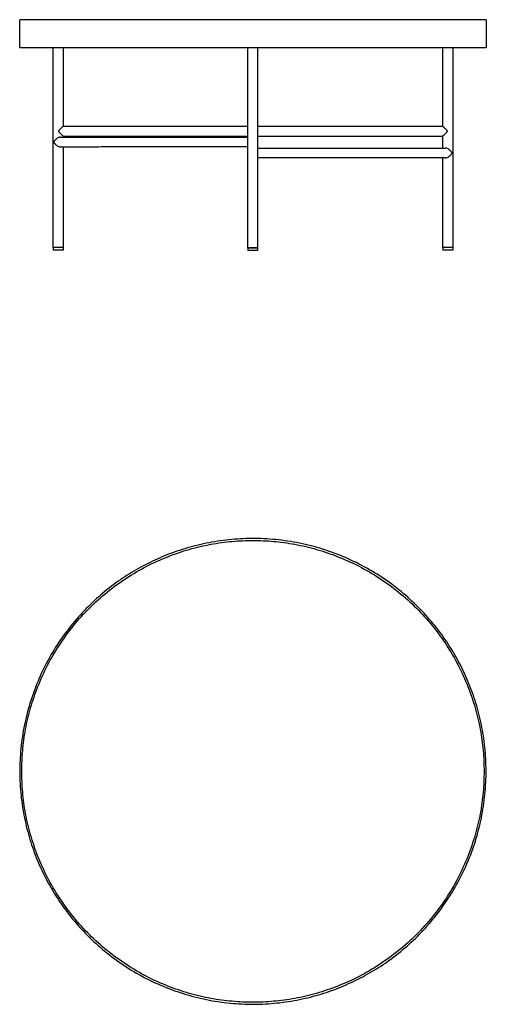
# Model space of a CAD drawing. Header units: millimetres. Extents: x -9192 to -7343, y 0 to 1492.
# Tile 2 of 2: x -8049 to -7343, y 0 to 1492. Entities that reach past the tile are written whole.
import ezdxf

# ---------------------------------------------------------------- set-up
doc = ezdxf.new("R2010")
doc.units = ezdxf.units.MM
doc.header["$MEASUREMENT"] = 0
doc.layers.add('Make2D$visible$lines', color=7, linetype='Continuous', true_color=0x000000)

msp = doc.modelspace()

# ---------------------------------------------------------------- linework, layer by layer
at = {"layer": 'Make2D$visible$lines'}
for points, degree in [([(-7536.9, 1492.4), (-7793, 1492.4), (-8049.2, 1492.4)], 2), ([(-8049.2, 1449.7), (-8049.2, 1471), (-8049.2, 1492.4)], 2), ([(-7343.2, 1492.4), (-7440, 1492.4), (-7536.9, 1492.4)], 2), ([(-7343.2, 1492.4), (-7343.2, 1471), (-7343.2, 1449.7)], 2), ([(-7536.9, 1449.7), (-7793, 1449.7), (-8049.2, 1449.7)], 2), ([(-7998.6, 1147.1), (-7998.6, 1298.4), (-7998.6, 1449.7)], 2), ([(-7983.6, 1449.7), (-7983.6, 1390.3), (-7983.6, 1331)], 2), ([(-7704.1, 1308.1), (-7704.1, 1378.9), (-7704.1, 1449.7)], 2), ([(-7689.1, 1449.7), (-7689.1, 1371.7), (-7689.1, 1293.7)], 2), ([(-7408.7, 1331), (-7408.7, 1390.3), (-7408.7, 1449.7)], 2), ([(-7393.7, 1449.7), (-7393.7, 1298.4), (-7393.7, 1147.1)], 2), ([(-7983.6, 1331), (-7843.9, 1331), (-7704.1, 1331)], 2), ([(-7689.1, 1331), (-7548.9, 1331), (-7408.7, 1331)], 2), ([(-7987.5, 1314.4), (-7845.8, 1314.5), (-7704.1, 1314.5)], 2), ([(-7983.6, 1316), (-7843.9, 1316), (-7704.1, 1316)], 2), ([(-7983.6, 1316), (-7983.6, 1315.2), (-7983.6, 1314.4)], 2), ([(-7689.1, 1316), (-7548.9, 1316), (-7408.7, 1316)], 2), ([(-7408.7, 1297.9), (-7408.7, 1307), (-7408.7, 1316)], 2), ([(-7987.7, 1299.5), (-7987.6, 1299.4), (-7987.6, 1299.4), (-7987.5, 1299.4)], 3), ([(-7704.1, 1299.5), (-7845.8, 1299.5), (-7987.5, 1299.4)], 2), ([(-7983.6, 1299.4), (-7983.6, 1223.3), (-7983.6, 1147.1)], 2), ([(-7704.1, 1306.9), (-7704.1, 1307.3), (-7704.1, 1307.7), (-7704.1, 1308.1)], 3), ([(-7704.1, 1146.4), (-7704.1, 1226.1), (-7704.1, 1305.8)], 2), ([(-7689.1, 1297.9), (-7547, 1297.9), (-7404.9, 1297.9)], 2), ([(-7689.1, 1287.2), (-7689.1, 1216.8), (-7689.1, 1146.4)], 2), ([(-7404.9, 1282.9), (-7547, 1282.9), (-7689.1, 1282.9)], 2), ([(-7408.7, 1147.1), (-7408.7, 1215), (-7408.7, 1282.9)], 2), ([(-7404.9, 1282.9), (-7404.8, 1282.9), (-7404.7, 1282.9), (-7404.6, 1282.9)], 3), ([(-7998.6, 1147.1), (-7998.6, 1147.1), (-7998.6, 1147.1)], 2), ([(-7998.3, 1147.1), (-7998.5, 1147.1), (-7998.6, 1147.1)], 2), ([(-7998.6, 1147.1), (-7998.6, 1145.1), (-7998.6, 1143.1)], 2), ([(-7983.6, 1143.1), (-7991.1, 1143.1), (-7998.6, 1143.1)], 2), ([(-7998.3, 1147.1), (-7998.3, 1147.1), (-7998.3, 1147.1)], 2), ([(-7998.2, 1147.1), (-7998.3, 1147.1), (-7998.3, 1147.1)], 2), ([(-7998.2, 1147.1), (-7998.2, 1147.1), (-7998.2, 1147.1)], 2), ([(-7995.6, 1147.1), (-7996.9, 1147.1), (-7998.2, 1147.1)], 2), ([(-7995.5, 1147.1), (-7995.5, 1147.1), (-7995.6, 1147.1)], 2), ([(-7995.2, 1147.1), (-7995.4, 1147.1), (-7995.5, 1147.1)], 2), ([(-7995.2, 1147.1), (-7995.2, 1147.1), (-7995.2, 1147.1)], 2), ([(-7994.9, 1147.1), (-7995.1, 1147.1), (-7995.2, 1147.1)], 2), ([(-7989.4, 1147.1), (-7992.2, 1147.1), (-7994.9, 1147.1)], 2), ([(-7988.7, 1147.1), (-7989.1, 1147.1), (-7989.4, 1147.1)], 2), ([(-7988, 1147.1), (-7988.4, 1147.1), (-7988.7, 1147.1)], 2), ([(-7987.7, 1147.1), (-7987.9, 1147.1), (-7988, 1147.1)], 2), ([(-7987.7, 1147.1), (-7987.7, 1147.1), (-7987.7, 1147.1)], 2), ([(-7987.4, 1147.1), (-7987.5, 1147.1), (-7987.7, 1147.1)], 2), ([(-7987.7, 1147.1), (-7987.7, 1147.1), (-7987.7, 1147.1)], 2), ([(-7987.4, 1147.1), (-7987.4, 1147.1), (-7987.4, 1147.1)], 2), ([(-7987.1, 1147.1), (-7987.2, 1147.1), (-7987.4, 1147.1)], 2), ([(-7987, 1147.1), (-7987, 1147.1), (-7987.1, 1147.1)], 2), ([(-7986.7, 1147.1), (-7986.9, 1147.1), (-7987, 1147.1)], 2), ([(-7986.7, 1147.1), (-7986.7, 1147.1), (-7986.7, 1147.1)], 2), ([(-7986.4, 1147.1), (-7986.6, 1147.1), (-7986.7, 1147.1)], 2), ([(-7986.4, 1147.1), (-7986.4, 1147.1), (-7986.4, 1147.1)], 2), ([(-7986.2, 1147.1), (-7986.3, 1147.1), (-7986.4, 1147.1)], 2), ([(-7986.1, 1147.1), (-7986.1, 1147.1), (-7986.2, 1147.1)], 2), ([(-7985.9, 1147.1), (-7986, 1147.1), (-7986.1, 1147.1)], 2), ([(-7985.8, 1147.1), (-7985.9, 1147.1), (-7985.9, 1147.1)], 2), ([(-7985.6, 1147.1), (-7985.7, 1147.1), (-7985.8, 1147.1)], 2), ([(-7985.6, 1147.1), (-7985.6, 1147.1), (-7985.6, 1147.1)], 2), ([(-7985.4, 1147.1), (-7985.5, 1147.1), (-7985.6, 1147.1)], 2), ([(-7985.3, 1147.1), (-7985.3, 1147.1), (-7985.4, 1147.1)], 2), ([(-7985.2, 1147.1), (-7985.2, 1147.1), (-7985.3, 1147.1)], 2), ([(-7985.1, 1147.1), (-7985.1, 1147.1), (-7985.2, 1147.1)], 2), ([(-7985, 1147.1), (-7985, 1147.1), (-7985.1, 1147.1)], 2), ([(-7984.9, 1147.1), (-7984.9, 1147.1), (-7985, 1147.1)], 2), ([(-7984.8, 1147.1), (-7984.8, 1147.1), (-7984.9, 1147.1)], 2), ([(-7984.7, 1147.1), (-7984.7, 1147.1), (-7984.8, 1147.1)], 2), ([(-7984.6, 1147.1), (-7984.6, 1147.1), (-7984.7, 1147.1)], 2), ([(-7984.5, 1147.1), (-7984.5, 1147.1), (-7984.6, 1147.1)], 2), ([(-7984.4, 1147.1), (-7984.5, 1147.1), (-7984.5, 1147.1)], 2), ([(-7984, 1147.1), (-7984.2, 1147.1), (-7984.4, 1147.1)], 2), ([(-7983.9, 1147.1), (-7984, 1147.1), (-7984, 1147.1)], 2), ([(-7983.9, 1147.1), (-7983.9, 1147.1), (-7983.9, 1147.1)], 2), ([(-7983.8, 1147.1), (-7983.9, 1147.1), (-7983.9, 1147.1)], 2), ([(-7983.7, 1147.1), (-7983.7, 1147.1), (-7983.8, 1147.1)], 2), ([(-7983.8, 1147.1), (-7983.8, 1147.1), (-7983.8, 1147.1)], 2), ([(-7983.8, 1147.1), (-7983.8, 1147.1), (-7983.8, 1147.1)], 2), ([(-7983.7, 1147.1), (-7983.7, 1147.1), (-7983.7, 1147.1)], 2), ([(-7983.7, 1147.1), (-7983.7, 1147.1), (-7983.7, 1147.1)], 2), ([(-7983.6, 1147.1), (-7983.6, 1147.1), (-7983.7, 1147.1)], 2), ([(-7983.7, 1147.1), (-7983.7, 1147.1), (-7983.7, 1147.1)], 2), ([(-7983.7, 1147.1), (-7983.7, 1147.1), (-7983.7, 1147.1)], 2), ([(-7983.6, 1147.1), (-7983.6, 1147.1), (-7983.6, 1147.1)], 2), ([(-7983.6, 1147.1), (-7983.6, 1145.1), (-7983.6, 1143.1)], 2), ([(-7689.1, 1146.3), (-7696.6, 1146.3), (-7704.1, 1146.3)], 2), ([(-7704.1, 1146.3), (-7704.1, 1144.3), (-7704.1, 1142.3)], 2), ([(-7689.1, 1142.3), (-7696.6, 1142.3), (-7704.1, 1142.3)], 2), ([(-7689.1, 1146.3), (-7689.1, 1144.3), (-7689.1, 1142.3)], 2), ([(-7408.6, 1147.1), (-7408.7, 1147.1), (-7408.7, 1147.1)], 2), ([(-7408.7, 1147.1), (-7408.7, 1145.1), (-7408.7, 1143.1)], 2), ([(-7393.7, 1143.1), (-7401.2, 1143.1), (-7408.7, 1143.1)], 2), ([(-7408.6, 1147.1), (-7408.6, 1147.1), (-7408.6, 1147.1)], 2), ([(-7408.6, 1147.1), (-7408.6, 1147.1), (-7408.6, 1147.1)], 2), ([(-7408.5, 1147.1), (-7408.5, 1147.1), (-7408.6, 1147.1)], 2), ([(-7408.6, 1147.1), (-7408.6, 1147.1), (-7408.6, 1147.1)], 2), ([(-7408.4, 1147.1), (-7408.5, 1147.1), (-7408.5, 1147.1)], 2), ([(-7408.3, 1147.1), (-7408.4, 1147.1), (-7408.4, 1147.1)], 2), ([(-7408.4, 1147.1), (-7408.4, 1147.1), (-7408.4, 1147.1)], 2), ([(-7408.2, 1147.1), (-7408.2, 1147.1), (-7408.3, 1147.1)], 2), ([(-7408.3, 1147.1), (-7408.3, 1147.1), (-7408.3, 1147.1)], 2), ([(-7408, 1147.1), (-7408.1, 1147.1), (-7408.2, 1147.1)], 2), ([(-7408.2, 1147.1), (-7408.2, 1147.1), (-7408.2, 1147.1)], 2), ([(-7407.9, 1147.1), (-7407.9, 1147.1), (-7408, 1147.1)], 2), ([(-7408, 1147.1), (-7408, 1147.1), (-7408, 1147.1)], 2), ([(-7407.7, 1147.1), (-7407.8, 1147.1), (-7407.9, 1147.1)], 2), ([(-7407.9, 1147.1), (-7407.9, 1147.1), (-7407.9, 1147.1)], 2), ([(-7407.5, 1147.1), (-7407.6, 1147.1), (-7407.7, 1147.1)], 2), ([(-7407.7, 1147.1), (-7407.7, 1147.1), (-7407.7, 1147.1)], 2), ([(-7404.6, 1147.1), (-7406, 1147.1), (-7407.5, 1147.1)], 2), ([(-7404.3, 1147.1), (-7404.4, 1147.1), (-7404.6, 1147.1)], 2), ([(-7403.6, 1147.1), (-7403.9, 1147.1), (-7404.3, 1147.1)], 2), ([(-7403.5, 1147.1), (-7403.6, 1147.1), (-7403.6, 1147.1)], 2), ([(-7403.6, 1147.1), (-7403.6, 1147.1), (-7403.6, 1147.1)], 2), ([(-7403.3, 1147.1), (-7403.4, 1147.1), (-7403.5, 1147.1)], 2), ([(-7403.2, 1147.1), (-7403.2, 1147.1), (-7403.3, 1147.1)], 2), ([(-7402.9, 1147.1), (-7403, 1147.1), (-7403.2, 1147.1)], 2), ([(-7402.8, 1147.1), (-7402.8, 1147.1), (-7402.9, 1147.1)], 2), ([(-7402.6, 1147.1), (-7402.7, 1147.1), (-7402.8, 1147.1)], 2), ([(-7402.4, 1147.1), (-7402.5, 1147.1), (-7402.6, 1147.1)], 2), ([(-7402.2, 1147.1), (-7402.3, 1147.1), (-7402.4, 1147.1)], 2), ([(-7400.1, 1147.1), (-7401.2, 1147.1), (-7402.2, 1147.1)], 2), ([(-7400, 1147.1), (-7400.1, 1147.1), (-7400.1, 1147.1)], 2), ([(-7399.8, 1147.1), (-7399.9, 1147.1), (-7400, 1147.1)], 2), ([(-7399.6, 1147.1), (-7399.7, 1147.1), (-7399.8, 1147.1)], 2), ([(-7399.4, 1147.1), (-7399.5, 1147.1), (-7399.6, 1147.1)], 2), ([(-7399.2, 1147.1), (-7399.3, 1147.1), (-7399.4, 1147.1)], 2), ([(-7399.1, 1147.1), (-7399.2, 1147.1), (-7399.2, 1147.1)], 2), ([(-7398.9, 1147.1), (-7399, 1147.1), (-7399.1, 1147.1)], 2), ([(-7398.1, 1147.1), (-7398.5, 1147.1), (-7398.9, 1147.1)], 2), ([(-7397.8, 1147.1), (-7398, 1147.1), (-7398.1, 1147.1)], 2), ([(-7398.1, 1147.1), (-7398.1, 1147.1), (-7398.1, 1147.1)], 2), ([(-7397.5, 1147.1), (-7397.6, 1147.1), (-7397.8, 1147.1)], 2), ([(-7397.8, 1147.1), (-7397.8, 1147.1), (-7397.8, 1147.1)], 2), ([(-7397.4, 1147.1), (-7397.5, 1147.1), (-7397.5, 1147.1)], 2), ([(-7397.2, 1147.1), (-7397.3, 1147.1), (-7397.4, 1147.1)], 2), ([(-7397.1, 1147.1), (-7397.2, 1147.1), (-7397.2, 1147.1)], 2), ([(-7396.9, 1147.1), (-7397, 1147.1), (-7397.1, 1147.1)], 2), ([(-7396.8, 1147.1), (-7396.9, 1147.1), (-7396.9, 1147.1)], 2), ([(-7396.6, 1147.1), (-7396.7, 1147.1), (-7396.8, 1147.1)], 2), ([(-7396.5, 1147.1), (-7396.6, 1147.1), (-7396.6, 1147.1)], 2), ([(-7396.4, 1147.1), (-7396.4, 1147.1), (-7396.5, 1147.1)], 2), ([(-7396.2, 1147.1), (-7396.3, 1147.1), (-7396.4, 1147.1)], 2), ([(-7396.1, 1147.1), (-7396.1, 1147.1), (-7396.2, 1147.1)], 2), ([(-7395.9, 1147.1), (-7396, 1147.1), (-7396.1, 1147.1)], 2), ([(-7395.8, 1147.1), (-7395.9, 1147.1), (-7395.9, 1147.1)], 2), ([(-7395.6, 1147.1), (-7395.7, 1147.1), (-7395.8, 1147.1)], 2), ([(-7395.6, 1147.1), (-7395.6, 1147.1), (-7395.6, 1147.1)], 2), ([(-7395.4, 1147.1), (-7395.5, 1147.1), (-7395.6, 1147.1)], 2), ([(-7395.3, 1147.1), (-7395.4, 1147.1), (-7395.4, 1147.1)], 2), ([(-7395.1, 1147.1), (-7395.2, 1147.1), (-7395.3, 1147.1)], 2), ([(-7395.1, 1147.1), (-7395.1, 1147.1), (-7395.1, 1147.1)], 2), ([(-7394.9, 1147.1), (-7395, 1147.1), (-7395.1, 1147.1)], 2), ([(-7394.9, 1147.1), (-7394.9, 1147.1), (-7394.9, 1147.1)], 2), ([(-7394.7, 1147.1), (-7394.8, 1147.1), (-7394.9, 1147.1)], 2), ([(-7394.7, 1147.1), (-7394.7, 1147.1), (-7394.7, 1147.1)], 2), ([(-7394.5, 1147.1), (-7394.6, 1147.1), (-7394.7, 1147.1)], 2), ([(-7394.5, 1147.1), (-7394.5, 1147.1), (-7394.5, 1147.1)], 2), ([(-7394.1, 1147.1), (-7394.3, 1147.1), (-7394.5, 1147.1)], 2), ([(-7394.1, 1147.1), (-7394.1, 1147.1), (-7394.1, 1147.1)], 2), ([(-7394, 1147.1), (-7394, 1147.1), (-7394.1, 1147.1)], 2), ([(-7394, 1147.1), (-7394, 1147.1), (-7394, 1147.1)], 2), ([(-7393.7, 1147.1), (-7393.8, 1147.1), (-7394, 1147.1)], 2), ([(-7393.7, 1147.1), (-7393.7, 1147.1), (-7393.7, 1147.1)], 2), ([(-7393.7, 1147.1), (-7393.7, 1145.1), (-7393.7, 1143.1)], 2)]:
    msp.add_open_spline(points, degree=degree, dxfattribs=at)
for points, weights in [([(-7343.2, 1492.4), (-7343.2, 1492.4), (-7343.2, 1492.4)], [0.874364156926, 0.875118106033, 0.875899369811]), ([(-7343.2, 1449.7), (-7342.4, 1449.7), (-7536.9, 1449.7)], [0.875899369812, 0.796347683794, 1]), ([(-7997.3, 1308.3), (-7997.4, 1307.6), (-7997.4, 1306.9)], [1, 0.996783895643, 1]), ([(-7997.4, 1306.9), (-7997.4, 1306.3), (-7997.3, 1305.6)], [1, 0.997329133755, 1]), ([(-7395, 1290.4), (-7395, 1290.8), (-7395.1, 1291.2)], [1, 0.99880928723, 1]), ([(-7395.1, 1289.7), (-7395, 1290), (-7395, 1290.4)], [1, 0.999129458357, 1])]:
    msp.add_rational_spline(points, weights, degree=2, dxfattribs=at)
for points, knots in [([(-7983.6, 1331), (-7983.6, 1331), (-7983.8, 1330.9), (-7984.2, 1330.4), (-7984.6, 1330.1), (-7985.7, 1328.9), (-7986.7, 1327.9), (-7987.7, 1326.8)], [14.198087, 14.198087, 14.198087, 14.198087, 16.619111, 16.619111, 19.022368, 19.022368, 23.743764, 23.743764, 23.743764, 23.743764]), ([(-7404.6, 1326.8), (-7405.6, 1327.9), (-7406.6, 1328.9), (-7407.8, 1330.1), (-7408.1, 1330.4), (-7408.5, 1330.8), (-7408.7, 1331), (-7408.7, 1331)], [0, 0, 0, 0, 4.721396, 4.721396, 7.124654, 7.124654, 9.243049, 9.243049, 9.243049, 9.243049]), ([(-7987.7, 1314.4), (-7988.1, 1314.4), (-7988.9, 1314.3), (-7990.6, 1313.8), (-7992.6, 1312.8), (-7994.4, 1311.3), (-7995.8, 1309.9), (-7996.6, 1309), (-7997.2, 1308.4), (-7997.3, 1308.3)], [0, 0, 0, 0, 1.189204, 2.434834, 5.134354, 7.993833, 9.263198, 11.168716, 11.680215, 11.680215, 11.680215, 11.680215]), ([(-7987.7, 1326.8), (-7988.3, 1326.3), (-7989, 1325.5), (-7989.9, 1324.7), (-7990.2, 1324.3), (-7990.6, 1323.9), (-7990.7, 1323.6), (-7990.7, 1323.5)], [0, 0, 0, 0, 2.43231, 3.059855, 3.573066, 4.17065, 4.509636, 4.509636, 4.509636, 4.509636]), ([(-7990.7, 1323.5), (-7990.7, 1323.4), (-7990.7, 1323.3), (-7990.5, 1323), (-7990.1, 1322.6), (-7989.2, 1321.6), (-7988.3, 1320.7), (-7987.7, 1320.1)], [0, 0, 0, 0, 0.148122, 0.338976, 0.936559, 2.077315, 4.509625, 4.509625, 4.509625, 4.509625]), ([(-7987.7, 1320.1), (-7986.7, 1319.1), (-7985.7, 1318.1), (-7984.6, 1316.9), (-7984.2, 1316.6), (-7983.8, 1316.1), (-7983.7, 1316), (-7983.6, 1316)], [0, 0, 0, 0, 4.721396, 4.721396, 7.124654, 7.124654, 9.243049, 9.243049, 9.243049, 9.243049]), ([(-7987.5, 1314.4), (-7987.5, 1314.4), (-7987.5, 1314.4), (-7987.5, 1314.4), (-7987.6, 1314.4), (-7987.7, 1314.4), (-7987.7, 1314.4)], [27.8620893, 27.8620893, 27.8620893, 27.8620893, 27.924626, 27.924626, 27.924626, 28.186522, 28.186522, 28.186522, 28.186522]), ([(-7408.7, 1316), (-7408.7, 1316), (-7408.6, 1316.1), (-7408.1, 1316.6), (-7407.8, 1316.9), (-7406.6, 1318.1), (-7405.6, 1319.1), (-7404.6, 1320.1)], [14.206535, 14.206535, 14.206535, 14.206535, 16.627558, 16.627558, 19.030815, 19.030815, 23.752212, 23.752212, 23.752212, 23.752212]), ([(-7401.6, 1323.5), (-7401.6, 1323.5), (-7401.6, 1323.7), (-7401.8, 1323.9), (-7402.2, 1324.4), (-7403.2, 1325.4), (-7404, 1326.3), (-7404.6, 1326.8)], [0, 0, 0, 0, 0.148122, 0.338976, 0.936559, 2.077315, 4.509625, 4.509625, 4.509625, 4.509625]), ([(-7404.6, 1320.1), (-7404, 1320.7), (-7403.3, 1321.4), (-7402.5, 1322.3), (-7402.1, 1322.7), (-7401.8, 1323.1), (-7401.6, 1323.4), (-7401.6, 1323.5)], [0, 0, 0, 0, 2.43231, 3.059855, 3.573066, 4.17065, 4.509636, 4.509636, 4.509636, 4.509636]), ([(-7997.3, 1305.6), (-7997.2, 1305.5), (-7996.6, 1304.9), (-7995.8, 1304), (-7994.4, 1302.6), (-7992.6, 1301.1), (-7990.2, 1299.9), (-7988.6, 1299.5), (-7987.7, 1299.5)], [0, 0, 0, 0, 0.453691, 2.416821, 3.685743, 6.544041, 9.242257, 11.675839, 11.675839, 11.675839, 11.675839]), ([(-7704.1, 1305.8), (-7704.1, 1305.9), (-7704.1, 1306), (-7704.1, 1306.2), (-7704.1, 1306.3), (-7704.1, 1306.6), (-7704.1, 1306.8), (-7704.1, 1306.9)], [18.558443, 18.558443, 18.558443, 18.558443, 18.795186, 18.795186, 19.229363, 19.229363, 19.663782, 19.663782, 19.663782, 19.663782]), ([(-7689.1, 1293.7), (-7689.1, 1293.6), (-7689.1, 1293.3), (-7689.2, 1292.4), (-7689.3, 1291.4), (-7689.4, 1290.6), (-7689.4, 1290.4)], [0, 0, 0, 0, 0.42076, 0.875905, 2.668249, 3.3533, 3.3533, 3.3533, 3.3533]), ([(-7689.4, 1290.4), (-7689.4, 1290.3), (-7689.3, 1290), (-7689.3, 1289.2), (-7689.1, 1288.2), (-7689.1, 1287.4), (-7689.1, 1287.2)], [0, 0, 0, 0, 0.353013, 0.734423, 2.473209, 3.227685, 3.227685, 3.227685, 3.227685]), ([(-7404.6, 1297.9), (-7404.7, 1297.9), (-7404.8, 1297.9), (-7404.9, 1297.9), (-7404.9, 1297.9), (-7404.9, 1297.9), (-7404.9, 1297.9)], [0, 0, 0, 0, 0.3421291, 0.3421291, 0.3421291, 0.4046412, 0.4046412, 0.4046412, 0.4046412]), ([(-7395.1, 1291.2), (-7395.4, 1291.7), (-7396, 1292.6), (-7397.4, 1294.2), (-7399.3, 1295.9), (-7401.9, 1297.4), (-7403.7, 1297.9), (-7404.6, 1297.9)], [0, 0, 0, 0, 1.720661, 3.273811, 6.457992, 9.378232, 12.037159, 12.037159, 12.037159, 12.037159]), ([(-7404.6, 1282.9), (-7404.2, 1283), (-7403.3, 1283.1), (-7401.5, 1283.7), (-7399.3, 1284.9), (-7397.4, 1286.6), (-7396, 1288.3), (-7395.4, 1289.2), (-7395.1, 1289.7)], [0, 0, 0, 0, 1.218487, 2.657973, 5.577245, 8.760554, 10.313343, 12.033764, 12.033764, 12.033764, 12.033764])]:
    msp.add_open_spline(points, degree=3, knots=knots, dxfattribs=at)
for points, weights, knots in [([(-7689.1, 1146.4), (-7689.1, 1146.4), (-7689.9, 1146.4), (-7693.3, 1146.4), (-7700, 1146.4), (-7704.1, 1146.4), (-7704.1, 1146.4)], [0.874147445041, 0.908470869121, 1, 0.707106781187, 1, 0.798635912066, 0.874147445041], [-39.024471, -39.024471, -39.024471, -35.342917, -35.342917, -23.561945, -23.561945, -15.462526, -15.462526, -15.462526]), ([(-7536.9, 38), (-7851.9, -121.3), (-8011.2, 193.7), (-8170.5, 508.7), (-7855.5, 668), (-7540.4, 827.3), (-7381.1, 512.3), (-7221.9, 197.3), (-7536.9, 38)], [1, 0.707106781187, 1, 0.707106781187, 1, 0.707106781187, 1, 0.707106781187, 1], [0, 0, 0, 554.491103, 554.491103, 1108.982207, 1108.982207, 1663.47331, 1663.47331, 2217.964413, 2217.964413, 2217.964413]), ([(-8046.2, 353), (-8046.2, 3), (-7696.2, 3), (-7346.2, 3), (-7346.2, 353), (-7346.2, 703), (-7696.2, 703), (-8046.2, 703), (-8046.2, 353)], [1, 0.707106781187, 1, 0.707106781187, 1, 0.707106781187, 1, 0.707106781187, 1], [0, 0, 0, 549.778714, 549.778714, 1099.557429, 1099.557429, 1649.336143, 1649.336143, 2199.114858, 2199.114858, 2199.114858])]:
    msp.add_rational_spline(points, weights, degree=2, knots=knots, dxfattribs=at)

doc.saveas('drawing.dxf')
